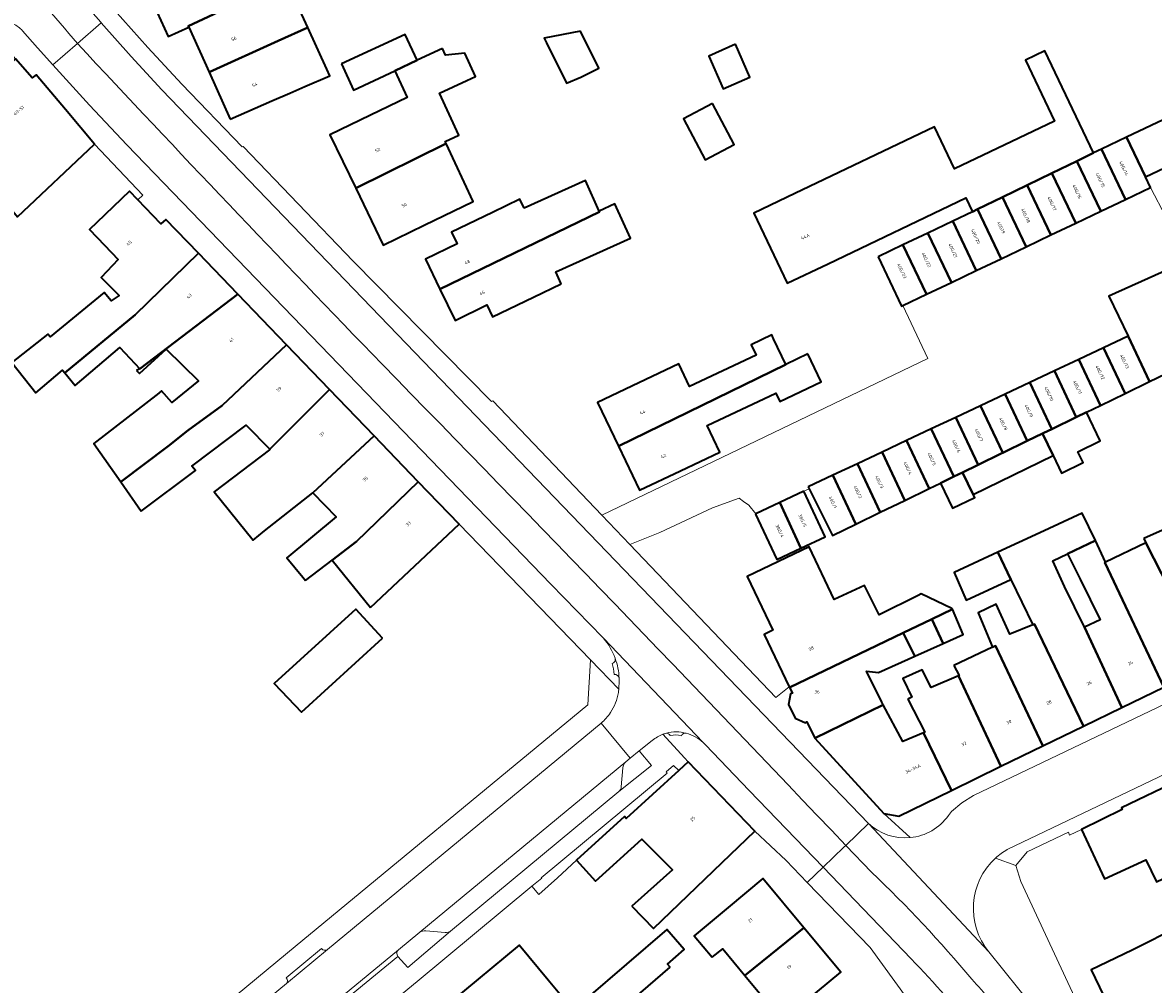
# Model space of a CAD drawing. Header units: metres. Extents: x 197700 to 204338, y 317132 to 325229.
# Tile 183 of 256: x 199749 to 199874, y 318802 to 318908. Entities that reach past the tile are written whole.
import ezdxf
from ezdxf.enums import TextEntityAlignment as Align

# ---------------------------------------------------------------- set-up
doc = ezdxf.new("R2010")
doc.units = ezdxf.units.M
for name, color, linetype, lineweight in [('B-WE-GR-BEPLANTING_CULTUUR_HEESTERS-GV', 90, 'Continuous', 18), ('B-WE-IE-TERREINAFSCHEIDING_KUNSTMATIG_HEKWERK-G', 20, 'IE-TERREINAFSCHEIDING-KUNSTMATIG', 18), ('B-WE-OG-BEBOUWING-GV', 7, 'Continuous', 35), ('B-WE-OG-BEBOUWING-T18', 10, 'Continuous', 18), ('B-WE-OG-TERREIN_ERF-GV', 7, 'Continuous', 18), ('B-WE-VH-VERHARDING_ASFALT-GV', 252, 'Continuous', 18), ('B-WE-VH-VERHARDING_BETONSTRAATSTEEN-GV', 252, 'Continuous', 18), ('B-WE-VH-VERHARDING_GESLOTEN-GV', 252, 'Continuous', 18), ('B-WE-VH-VERHARDING_OPEN-GV', 252, 'Continuous', 18), ('B-WE-VH-VERHARDING_TEGEL-GV', 252, 'Continuous', 18)]:
    doc.layers.add(name, color=color, linetype=linetype, lineweight=lineweight)
doc.styles.add('NLCS-ISO-M200-T18', font='NLCS-ISO.ttf', dxfattribs={"height": 0.36})
doc.linetypes.add('IE-TERREINAFSCHEIDING-KUNSTMATIG', pattern='A,4,[82,NLCS.SHX,S=0.75,R=90,X=0,Y=0],4,-2', length=10)

msp = doc.modelspace()

# ---------------------------------------------------------------- linework, layer by layer
at = {"layer": 'B-WE-GR-BEPLANTING_CULTUUR_HEESTERS-GV'}
for points in [[(199814.767, 318822.871), (199818.344, 318825.751), (199817.004, 318827.362)], [(199817.004, 318827.362), (199815.985, 318826.544), (199815.51, 318826.149)], [(199815.206, 318825.504), (199815.023, 318823.392)], [(199790.43, 318804.722), (199791.539, 318803.509), (199796.233, 318807.521)], [(199792.836, 318807.385), (199790.491, 318805.445)], [(199795.637, 318807.35), (199793.513, 318807.55)]]:
    msp.add_lwpolyline(points, dxfattribs=at)
msp.add_lwpolyline([(199805.191, 318812.448), (199805.949, 318811.536), (199807.988, 318813.388), (199810.107, 318815.314), (199815.389, 318820.114), (199815.579, 318819.896), (199821.345, 318825.204), (199820.76, 318825.732), (199819.977, 318825.034), (199820.082, 318824.908), (199806.211, 318813.372), (199806.271, 318813.346)], close=True, dxfattribs=at)
for points in [[(199815.51, 318826.149, 0.2115422), (199815.206, 318825.504)], [(199815.023, 318823.392, -0.2118547), (199814.767, 318822.871)], [(199793.513, 318807.55, 0.1583637), (199792.836, 318807.385)], [(199796.233, 318807.521, -0.1903007), (199795.637, 318807.35)], [(199790.491, 318805.445, 0.3853792), (199790.43, 318804.722)]]:
    msp.add_lwpolyline(points, format="xyb", dxfattribs=at)
at = {"layer": 'B-WE-IE-TERREINAFSCHEIDING_KUNSTMATIG_HEKWERK-G'}
for points in [[(199757.041, 318894.179), (199762.374, 318888.573)], [(199762.374, 318888.573), (199761.813, 318888.039)]]:
    msp.add_lwpolyline(points, dxfattribs=at)
at = {"layer": 'B-WE-OG-BEBOUWING-GV'}
for points in [[(199772.387, 318909.503), (199772.341, 318909.614), (199772.328, 318909.644), (199772.36, 318909.659), (199772.117, 318910.189), (199770.043, 318914.718), (199762.714, 318911.36), (199765.145, 318906.018), (199767.42, 318907.053), (199767.361, 318907.179)], [(199772.341, 318909.614), (199772.387, 318909.503), (199767.361, 318907.179), (199767.42, 318907.053), (199769.661, 318902.093), (199777.273, 318905.539), (199780.524, 318907.007), (199778.142, 318912.25), (199775.384, 318910.997), (199774.894, 318910.774)], [(199771.991, 318896.935), (199776.572, 318898.939), (199778.534, 318899.797), (199780.182, 318900.518), (199782.927, 318901.719), (199782.604, 318902.429), (199780.524, 318907.007), (199777.273, 318905.539), (199769.661, 318902.093)], [(199784.212, 318903.007), (199785.539, 318900.141), (199790.116, 318902.26), (199792.555, 318903.432), (199791.245, 318906.263)], [(199810.544, 318906.61), (199806.535, 318905.839), (199806.78, 318905.347), (199809.003, 318900.882), (199810.572, 318901.566), (199812.562, 318902.556)], [(199827.593, 318905.171), (199824.648, 318903.881), (199826.236, 318900.255), (199829.181, 318901.545)], [(199795.341, 318904.722), (199792.555, 318903.432), (199790.116, 318902.26), (199791.473, 318899.328), (199787.41, 318897.367), (199782.944, 318895.212), (199785.791, 318889.313), (199795.762, 318894.233), (199795.655, 318894.463), (199797.146, 318895.153), (199795.003, 318899.782), (199798.029, 318901.183), (199798.988, 318901.627), (199797.794, 318904.205), (199795.692, 318903.963)], [(199866.986, 318893.206), (199861.626, 318904.443), (199859.509, 318903.435), (199862.717, 318896.71), (199851.698, 318891.453), (199849.487, 318896.088), (199834.111, 318888.728), (199829.601, 318886.569), (199833.298, 318878.85), (199837.807, 318881.01), (199852.953, 318888.265), (199853.684, 318886.734), (199854.242, 318887.005), (199856.972, 318888.334), (199859.702, 318889.662), (199862.431, 318890.99), (199865.161, 318892.318)], [(199745.024, 318899.047), (199743.842, 318898.06), (199744.816, 318896.894), (199741.745, 318894.33), (199744.059, 318891.559), (199744.926, 318890.521), (199748.562, 318886.166), (199757.041, 318894.179), (199753.831, 318898), (199750.62, 318901.822), (199750.197, 318901.477), (199748.348, 318903.556), (199744.171, 318900.068)], [(199825.05, 318898.654), (199821.86, 318896.97), (199824.249, 318892.443), (199827.439, 318894.127)], [(199875.361, 318897.201), (199870.635, 318894.947), (199872.723, 318890.568), (199880.314, 318894.188), (199878.372, 318898.567)], [(199870.635, 318894.947), (199867.894, 318893.639), (199870.538, 318888.097), (199873.278, 318889.404), (199872.723, 318890.568)], [(199793.31, 318885.237), (199798.718, 318887.847), (199795.762, 318894.233), (199785.791, 318889.313), (199788.807, 318883.064)], [(199865.161, 318892.318), (199867.798, 318886.79), (199870.538, 318888.097), (199867.894, 318893.639), (199866.986, 318893.206)], [(199867.798, 318886.79), (199865.161, 318892.318), (199862.431, 318890.99), (199865.058, 318885.483)], [(199885.797, 318891.356), (199875.005, 318886.107), (199877.342, 318881.322), (199868.681, 318877.423), (199870.82, 318873.022), (199873.175, 318868.021), (199882.251, 318872.423), (199879.167, 318878.271), (199889.843, 318883.102)], [(199804.32, 318887.118), (199803.871, 318888.114), (199800.862, 318886.662), (199796.349, 318884.484), (199796.966, 318883.206), (199793.472, 318881.52), (199795.063, 318878.223), (199812.622, 318886.719), (199812.583, 318886.806), (199811.071, 318890.16)], [(199862.431, 318890.99), (199859.702, 318889.662), (199862.318, 318884.176), (199865.058, 318885.483)], [(199758.133, 318883.071), (199759.632, 318881.48), (199757.778, 318879.49), (199759.769, 318877.501), (199758.871, 318876.91), (199758.108, 318877.848), (199752.178, 318872.963), (199751.905, 318873.263), (199747.93, 318870.123), (199750.566, 318866.799), (199753.528, 318869.287), (199753.758, 318869.008), (199761.522, 318875.379), (199768.474, 318882.162), (199764.892, 318885.886), (199764.352, 318885.394), (199761.813, 318888.039), (199760.896, 318888.994), (199757.289, 318885.531), (199756.503, 318884.776)], [(199859.578, 318882.869), (199862.318, 318884.176), (199859.702, 318889.662), (199856.972, 318888.334)], [(199808.406, 318878.792), (199807.813, 318880.108), (199816.031, 318883.812), (199814.327, 318887.593), (199812.583, 318886.806), (199812.622, 318886.719), (199795.063, 318878.223), (199796.741, 318874.746), (199800.239, 318876.471), (199800.857, 318875.169), (199805.355, 318877.328)], [(199859.578, 318882.869), (199856.972, 318888.334), (199854.242, 318887.005), (199856.838, 318881.563)], [(199854.242, 318887.005), (199853.684, 318886.734), (199851.504, 318885.694), (199854.098, 318880.256), (199856.838, 318881.563)], [(199848.764, 318884.387), (199851.358, 318878.949), (199854.098, 318880.256), (199851.504, 318885.694)], [(199851.358, 318878.949), (199848.764, 318884.387), (199846.024, 318883.08), (199848.618, 318877.642)], [(199843.284, 318881.773), (199845.878, 318876.335), (199846.004, 318876.395), (199848.618, 318877.642), (199846.024, 318883.08)], [(199768.474, 318882.162), (199761.522, 318875.379), (199753.758, 318869.008), (199754.911, 318867.61), (199759.844, 318871.776), (199762.021, 318869.45), (199772.807, 318877.658)], [(199761.656, 318869.249), (199762.001, 318868.902), (199764.929, 318871.588), (199768.505, 318868.115), (199765.541, 318865.724), (199764.398, 318866.994), (199764.123, 318866.764), (199756.964, 318861.206), (199759.929, 318856.984), (199765.152, 318860.902), (199767.331, 318862.627), (199771.102, 318865.388), (199778.161, 318872.092), (199772.807, 318877.658), (199762.021, 318869.45)], [(199814.71, 318860.934), (199833.123, 318869.893), (199831.782, 318872.737), (199831.582, 318873.164), (199829.315, 318872.08), (199829.864, 318870.934), (199822.529, 318867.479), (199821.346, 318869.992), (199816.958, 318867.902), (199812.42, 318865.74)], [(199873.175, 318868.021), (199870.82, 318873.022), (199868.111, 318871.746), (199870.48, 318866.714)], [(199762.187, 318853.769), (199768.16, 318858.233), (199767.76, 318858.719), (199773.743, 318863.231), (199776.347, 318860.58), (199782.901, 318867.165), (199778.161, 318872.092), (199771.102, 318865.388), (199767.331, 318862.627), (199765.152, 318860.902), (199759.929, 318856.984)], [(199868.111, 318871.746), (199865.401, 318870.47), (199867.785, 318865.407), (199870.48, 318866.714)], [(199835.573, 318871.085), (199833.123, 318869.893), (199814.71, 318860.934), (199817.032, 318856.059), (199821.545, 318858.209), (199825.874, 318860.271), (199824.491, 318863.206), (199832.029, 318866.757), (199832.457, 318865.847), (199837.026, 318868)], [(199865.09, 318864.1), (199866.221, 318864.649), (199867.785, 318865.407), (199865.401, 318870.47), (199862.692, 318869.195)], [(199859.982, 318867.919), (199862.396, 318862.793), (199865.09, 318864.1), (199862.692, 318869.195)], [(199862.396, 318862.793), (199859.982, 318867.919), (199857.273, 318866.643), (199859.701, 318861.486), (199861.377, 318862.299), (199861.551, 318862.384)], [(199787.833, 318862.038), (199782.901, 318867.165), (199776.347, 318860.58), (199776.285, 318860.517), (199770.211, 318855.883), (199774.498, 318850.58), (199775.765, 318851.576), (199781.075, 318855.767)], [(199857.006, 318860.179), (199859.701, 318861.486), (199857.273, 318866.643), (199854.563, 318865.367)], [(199857.006, 318860.179), (199854.563, 318865.367), (199851.854, 318864.092), (199854.311, 318858.872), (199856.854, 318860.106)], [(199849.144, 318862.816), (199851.617, 318857.565), (199852.583, 318858.034), (199854.311, 318858.872), (199851.854, 318864.092)], [(199865.09, 318864.1), (199862.396, 318862.793), (199861.551, 318862.384), (199861.377, 318862.299), (199862.552, 318859.872), (199863.482, 318857.955), (199865.846, 318859.101), (199865.261, 318860.306), (199867.743, 318861.508), (199866.221, 318864.649)], [(199851.617, 318857.565), (199849.144, 318862.816), (199846.435, 318861.54), (199848.922, 318856.258), (199850.151, 318856.854), (199850.456, 318857.002)], [(199780.277, 318846.108), (199783.198, 318848.351), (199785.882, 318850.411), (199792.683, 318856.996), (199787.833, 318862.038), (199781.075, 318855.767), (199783.65, 318853.146), (199778.213, 318848.625), (199779.987, 318846.491)], [(199843.725, 318860.264), (199846.227, 318854.951), (199848.922, 318856.258), (199846.435, 318861.54)], [(199857.006, 318860.179), (199856.854, 318860.106), (199854.311, 318858.872), (199852.583, 318858.034), (199853.76, 318855.607), (199862.552, 318859.872), (199861.377, 318862.299), (199859.701, 318861.486)], [(199846.227, 318854.951), (199843.725, 318860.264), (199841.016, 318858.989), (199843.532, 318853.644)], [(199843.532, 318853.644), (199841.016, 318858.989), (199838.306, 318857.713), (199840.837, 318852.337)], [(199835.597, 318856.437), (199835.698, 318856.233), (199838.255, 318851.085), (199840.837, 318852.337), (199838.306, 318857.713)], [(199850.456, 318857.002), (199850.151, 318856.854), (199851.498, 318854.076), (199853.931, 318855.256), (199853.76, 318855.607), (199852.583, 318858.034), (199851.617, 318857.565)], [(199787.415, 318843.153), (199797.165, 318852.337), (199792.683, 318856.996), (199785.882, 318850.411), (199783.198, 318848.351)], [(199835.116, 318855.944), (199832.484, 318854.707), (199834.799, 318849.69), (199837.467, 318850.944)], [(199829.78, 318853.435), (199832.131, 318848.436), (199834.799, 318849.69), (199832.484, 318854.707), (199829.851, 318853.469)], [(199860.513, 318841.308), (199865.881, 318830.074), (199870.124, 318832.137), (199866.021, 318840.981), (199863.826, 318845.448), (199862.512, 318848.293), (199864.151, 318849.068), (199867.204, 318850.513), (199865.765, 318853.553), (199861.085, 318851.384), (199856.461, 318849.241), (199857.901, 318846.228), (199860.324, 318841.232)], [(199872.549, 318850.749), (199872.751, 318850.272), (199875.368, 318845.177), (199875.303, 318845.148), (199879.472, 318836.681), (199883.948, 318838.857), (199878.947, 318849.482), (199878.538, 318849.291), (199876.897, 318852.808), (199875.05, 318851.906), (199874.585, 318851.679)], [(199870.124, 318832.137), (199874.747, 318834.384), (199868.253, 318848.103), (199868.328, 318848.139), (199867.204, 318850.513), (199864.151, 318849.068), (199865.526, 318846.269), (199867.721, 318841.802), (199866.021, 318840.981)], [(199879.472, 318836.681), (199875.303, 318845.148), (199875.368, 318845.177), (199872.751, 318850.272), (199868.328, 318848.139), (199868.253, 318848.103), (199874.747, 318834.384)], [(199849.202, 318841.877), (199851.464, 318842.965), (199851.425, 318843.056), (199848.038, 318844.641), (199847.719, 318844.483), (199843.416, 318842.343), (199841.789, 318845.587), (199838.465, 318844.039), (199835.711, 318849.847), (199828.88, 318846.547), (199831.704, 318840.645), (199830.736, 318840.178), (199833.52, 318834.409), (199833.549, 318834.348), (199846.047, 318840.36)], [(199856.461, 318849.241), (199851.648, 318847.01), (199852.984, 318843.964), (199857.901, 318846.228)], [(199788.736, 318839.771), (199785.821, 318842.966), (199776.8, 318834.783), (199779.817, 318831.631)], [(199851.464, 318842.965), (199849.202, 318841.877), (199850.47, 318839.199), (199852.669, 318840.187)], [(199865.881, 318830.074), (199860.513, 318841.308), (199860.324, 318841.232), (199857.807, 318840.22), (199856.278, 318843.525), (199854.304, 318842.564), (199855.876, 318838.767), (199856.197, 318838.919), (199861.409, 318827.9)], [(199850.47, 318839.199), (199849.202, 318841.877), (199846.047, 318840.36), (199847.336, 318837.791)], [(199833.549, 318834.348), (199833.855, 318833.716), (199833.667, 318833.64), (199833.445, 318832.468), (199834.181, 318830.976), (199835.287, 318830.454), (199835.455, 318830.566), (199836.312, 318828.741), (199843.851, 318832.436), (199843.704, 318832.711), (199842.016, 318836.146), (199843.328, 318835.99), (199847.336, 318837.791), (199846.047, 318840.36)], [(199851.617, 318836.776), (199852.212, 318835.648), (199852.142, 318835.618), (199856.817, 318825.668), (199861.409, 318827.9), (199856.197, 318838.919), (199855.876, 318838.767)], [(199846.578, 318833.037), (199848.427, 318829.409), (199848.292, 318829.352), (199851.376, 318823.013), (199856.817, 318825.668), (199852.142, 318835.618), (199849.147, 318834.325), (199848.146, 318836.296), (199846.006, 318835.34), (199847.022, 318833.271)], [(199843.851, 318832.436), (199836.312, 318828.741), (199843.913, 318820.45), (199845.557, 318820.173), (199851.376, 318823.013), (199848.292, 318829.352), (199846.01, 318828.393)], [(199816.183, 318810.265), (199818.559, 318807.79), (199826.117, 318815.064), (199829.719, 318818.531), (199822.379, 318826.156), (199821.345, 318825.204), (199815.579, 318819.896), (199815.389, 318820.114), (199810.107, 318815.314), (199812.196, 318813.015), (199817.28, 318817.644), (199820.657, 318814.248)], [(199877.074, 318814.451), (199878.327, 318811.9), (199875.329, 318810.422), (199875.395, 318810.288), (199876.492, 318808.05), (199882.878, 318810.818), (199876.359, 318824.096), (199870.075, 318821.076), (199870.158, 318820.886), (199865.674, 318818.699), (199868.226, 318813.252), (199872.754, 318815.374), (199873.942, 318812.929), (199875.385, 318813.63)], [(199825.027, 318804.632), (199826.185, 318805.541), (199828.625, 318802.609), (199835.114, 318807.884), (199830.619, 318813.296), (199826.773, 318810.102), (199823.042, 318807.003)], [(199883.773, 318806.918), (199884.311, 318805.741), (199887.439, 318807.172), (199885.27, 318811.92), (199882.878, 318810.818), (199876.492, 318808.05), (199871.254, 318805.416), (199866.745, 318803.256), (199869.929, 318796.611), (199874.438, 318798.771), (199876.597, 318799.773), (199877.516, 318798.163), (199882.112, 318800.173), (199882.846, 318800.494), (199881.703, 318803.107), (199878.438, 318801.615), (199877.355, 318803.986)], [(199828.625, 318802.609), (199830.602, 318800.235), (199829.475, 318799.274), (199831.644, 318796.73), (199835.333, 318799.795), (199839.179, 318802.99), (199835.114, 318807.884)], [(199820.409, 318803.537), (199820.108, 318803.886), (199821.956, 318805.477), (199820.042, 318807.701), (199811.172, 318800.068), (199812.422, 318798.616), (199813.387, 318797.494)], [(199792.399, 318789.885), (199793.331, 318788.756), (199795.503, 318786.125), (199804.585, 318793.628), (199803.04, 318795.491), (199808.615, 318800.112), (199806.967, 318802.101), (199803.776, 318805.951), (199797.761, 318800.964), (199795.301, 318798.925), (199794.549, 318799.832), (199788.422, 318794.703)]]:
    msp.add_lwpolyline(points, close=True, dxfattribs=at)
at = {"layer": 'B-WE-OG-TERREIN_ERF-GV'}
for points in [[(199765.145, 318906.018), (199762.714, 318911.36), (199770.043, 318914.718), (199772.117, 318910.189), (199772.36, 318909.659), (199772.328, 318909.644), (199772.341, 318909.614), (199774.894, 318910.774), (199775.384, 318910.997), (199778.142, 318912.25), (199780.524, 318907.007), (199782.604, 318902.429), (199782.927, 318901.719), (199780.182, 318900.518), (199778.534, 318899.797), (199776.572, 318898.939), (199771.991, 318896.935), (199769.661, 318902.093), (199767.42, 318907.053)], [(199785.539, 318900.141), (199784.212, 318903.007), (199791.245, 318906.263), (199792.555, 318903.432), (199795.341, 318904.722), (199795.692, 318903.963), (199797.794, 318904.205), (199798.988, 318901.627), (199798.029, 318901.183), (199795.003, 318899.782), (199797.146, 318895.153), (199795.655, 318894.463), (199795.762, 318894.233), (199798.718, 318887.847), (199793.31, 318885.237), (199788.807, 318883.064), (199785.791, 318889.313), (199782.944, 318895.212), (199787.41, 318897.367), (199791.473, 318899.328), (199790.116, 318902.26)], [(199806.535, 318905.839), (199810.544, 318906.61), (199812.562, 318902.556), (199810.572, 318901.566), (199809.003, 318900.882), (199806.78, 318905.347)], [(199827.593, 318905.171), (199829.181, 318901.545), (199826.236, 318900.255), (199824.648, 318903.881)], [(199825.05, 318898.654), (199827.439, 318894.127), (199824.249, 318892.443), (199821.86, 318896.97)], [(199803.871, 318888.114), (199804.32, 318887.118), (199811.071, 318890.16), (199812.583, 318886.806), (199814.327, 318887.593), (199816.031, 318883.812), (199807.813, 318880.108), (199808.406, 318878.792), (199805.355, 318877.328), (199800.857, 318875.169), (199800.239, 318876.471), (199796.741, 318874.746), (199795.063, 318878.223), (199793.472, 318881.52), (199796.966, 318883.206), (199796.349, 318884.484), (199800.862, 318886.662)], [(199825.874, 318860.271), (199821.545, 318858.209), (199817.032, 318856.059), (199814.71, 318860.934), (199812.42, 318865.74), (199816.958, 318867.902), (199821.346, 318869.992), (199822.529, 318867.479), (199829.864, 318870.934), (199829.315, 318872.08), (199831.582, 318873.164), (199831.782, 318872.737), (199833.123, 318869.893), (199835.573, 318871.085), (199837.026, 318868), (199832.457, 318865.847), (199832.029, 318866.757), (199824.491, 318863.206)], [(199866.021, 318840.981), (199867.721, 318841.802), (199865.526, 318846.269), (199864.151, 318849.068), (199862.512, 318848.293), (199863.826, 318845.448)], [(199788.736, 318839.771), (199779.817, 318831.631), (199776.8, 318834.783), (199785.821, 318842.966)], [(199826.185, 318805.541), (199825.027, 318804.632), (199823.042, 318807.003), (199826.773, 318810.102), (199830.619, 318813.296), (199835.114, 318807.884), (199839.179, 318802.99), (199835.333, 318799.795), (199831.644, 318796.73), (199829.475, 318799.274), (199830.602, 318800.235), (199828.625, 318802.609)]]:
    msp.add_lwpolyline(points, close=True, dxfattribs=at)
for points in [[(199759.239, 318908.924), (199762.9, 318904.811), (199766.646, 318900.776), (199773.295, 318893.865), (199773.409, 318893.919), (199785.53, 318881.308), (199800.745, 318865.831), (199800.871, 318865.903), (199812.866, 318853.325), (199848.759, 318870.556), (199846.004, 318876.395), (199845.878, 318876.335), (199843.284, 318881.773), (199846.024, 318883.08), (199848.764, 318884.387), (199851.504, 318885.694), (199853.684, 318886.734), (199852.953, 318888.265), (199837.807, 318881.01), (199833.298, 318878.85), (199829.601, 318886.569), (199834.111, 318888.728), (199849.487, 318896.088), (199851.698, 318891.453), (199862.717, 318896.71), (199859.509, 318903.435), (199861.626, 318904.443), (199866.986, 318893.206), (199867.894, 318893.639), (199870.635, 318894.947), (199875.361, 318897.201)], [(199748.845, 318780.725), (199778.27, 318805.123), (199811.344, 318832.438), (199811.636, 318837.401), (199797.165, 318852.337), (199787.415, 318843.153), (199783.198, 318848.351), (199780.277, 318846.108), (199779.987, 318846.491), (199778.213, 318848.625), (199783.65, 318853.146), (199781.075, 318855.767), (199775.765, 318851.576), (199774.498, 318850.58), (199770.211, 318855.883), (199776.285, 318860.517), (199776.347, 318860.58), (199773.743, 318863.231), (199767.76, 318858.719), (199768.16, 318858.233), (199762.187, 318853.769), (199759.929, 318856.984), (199756.964, 318861.206), (199764.123, 318866.764), (199764.398, 318866.994), (199765.541, 318865.724), (199768.505, 318868.115), (199764.929, 318871.588), (199762.001, 318868.902), (199761.656, 318869.249), (199762.021, 318869.45), (199759.844, 318871.776), (199754.911, 318867.61), (199753.758, 318869.008), (199753.528, 318869.287), (199750.566, 318866.799), (199747.93, 318870.123), (199751.905, 318873.263), (199752.178, 318872.963), (199758.108, 318877.848), (199758.871, 318876.91), (199759.769, 318877.501), (199757.778, 318879.49), (199759.632, 318881.48), (199758.133, 318883.071), (199756.503, 318884.776), (199757.289, 318885.531), (199760.896, 318888.994), (199761.813, 318888.039), (199762.374, 318888.573), (199757.041, 318894.179), (199748.562, 318886.166)], [(199880.314, 318894.188), (199872.723, 318890.568), (199873.278, 318889.404), (199875.005, 318886.107)], [(199882.251, 318872.423), (199873.175, 318868.021), (199870.48, 318866.714), (199867.785, 318865.407), (199866.221, 318864.649), (199867.743, 318861.508), (199865.261, 318860.306), (199865.846, 318859.101), (199863.482, 318857.955), (199862.552, 318859.872), (199853.76, 318855.607), (199853.931, 318855.256), (199851.498, 318854.076), (199850.151, 318856.854), (199848.922, 318856.258), (199846.227, 318854.951), (199843.532, 318853.644), (199840.837, 318852.337), (199838.255, 318851.085), (199835.698, 318856.233), (199835.116, 318855.944), (199837.467, 318850.944), (199834.799, 318849.69), (199832.131, 318848.436), (199829.78, 318853.435), (199829.851, 318853.469), (199829.055, 318854.404), (199828.467, 318854.836), (199828, 318855.197), (199825.059, 318854.113), (199819.284, 318851.399), (199815.96, 318850.081), (199832.038, 318833.221), (199833.52, 318834.409), (199830.736, 318840.178), (199831.704, 318840.645), (199828.88, 318846.547), (199835.711, 318849.847), (199838.465, 318844.039), (199841.789, 318845.587), (199843.416, 318842.343), (199847.719, 318844.483), (199848.038, 318844.641), (199851.425, 318843.056), (199851.464, 318842.965), (199852.669, 318840.187), (199850.47, 318839.199), (199847.336, 318837.791), (199843.328, 318835.99), (199842.016, 318836.146), (199843.704, 318832.711), (199843.851, 318832.436), (199846.01, 318828.393), (199848.292, 318829.352), (199848.427, 318829.409), (199846.578, 318833.037), (199847.022, 318833.271), (199846.006, 318835.34), (199848.146, 318836.296), (199849.147, 318834.325), (199852.142, 318835.618), (199852.212, 318835.648), (199851.617, 318836.776), (199855.876, 318838.767), (199854.304, 318842.564), (199856.278, 318843.525), (199857.807, 318840.22), (199860.324, 318841.232), (199857.901, 318846.228), (199852.984, 318843.964), (199851.648, 318847.01), (199856.461, 318849.241), (199861.085, 318851.384), (199865.765, 318853.553), (199867.204, 318850.513), (199868.328, 318848.139), (199872.751, 318850.272), (199872.549, 318850.749), (199874.585, 318851.679)], [(199856.779, 318785.934), (199842.419, 318805.689), (199835.495, 318812.859), (199833.159, 318815.279), (199829.719, 318818.531), (199826.117, 318815.064), (199818.559, 318807.79), (199816.183, 318810.265), (199820.657, 318814.248), (199817.28, 318817.644), (199812.196, 318813.015), (199810.107, 318815.314), (199807.988, 318813.388), (199805.949, 318811.536), (199805.191, 318812.448), (199792.565, 318801.944), (199786.765, 318797.187)], [(199869.929, 318796.611), (199866.745, 318803.256), (199871.254, 318805.416), (199876.492, 318808.05), (199875.395, 318810.288), (199875.329, 318810.422), (199878.327, 318811.9), (199877.074, 318814.451), (199875.385, 318813.63), (199873.942, 318812.929), (199872.754, 318815.374), (199868.226, 318813.252), (199865.674, 318818.699), (199864.367, 318818.069), (199864.236, 318818.423), (199859.713, 318816.24), (199858.458, 318814.749), (199859.013, 318812.991), (199870.595, 318788.036)], [(199811.172, 318800.068), (199820.042, 318807.701), (199821.956, 318805.477), (199820.108, 318803.886), (199820.409, 318803.537), (199813.387, 318797.494)], [(199797.761, 318800.964), (199803.776, 318805.951), (199806.967, 318802.101), (199808.615, 318800.112)]]:
    msp.add_lwpolyline(points, dxfattribs=at)
at = {"layer": 'B-WE-VH-VERHARDING_ASFALT-GV'}
for points in [[(199755.158, 318905.26), (199757.786, 318907.532), (199757.758, 318907.563), (199757.731, 318907.595), (199745.112, 318921.898), (199742.439, 318925.204), (199739.593, 318922.909)], [(199764.464, 318900.149), (199761.094, 318903.813), (199757.786, 318907.532), (199755.158, 318905.26)], [(199749.129, 318906.671), (199750.785, 318904.791)], [(199750.785, 318904.791), (199752.454, 318902.922), (199755.158, 318905.26)], [(199755.158, 318905.26), (199752.454, 318902.922), (199756.502, 318898.476), (199760.615, 318894.089), (199807.279, 318845.729), (199812.978, 318839.845), (199813.057, 318839.761), (199824.037, 318828.277)], [(199839.727, 318816.946), (199842.238, 318819.37), (199764.464, 318900.149)], [(199857.514, 318816.509), (199958.211, 318864.678), (199955.205, 318870.962), (199853.778, 318822.441), (199852.519, 318821.652), (199851.386, 318820.694)], [(199824.291, 318828.012), (199829.115, 318822.999), (199837.239, 318814.543)], [(199851.386, 318820.694), (199851.029, 318820.243)], [(199842.238, 318819.37), (199839.727, 318816.946), (199842.56, 318814.012)], [(199860.426, 318799.078), (199855.472, 318805.232), (199842.238, 318819.37)], [(199842.238, 318819.37), (199855.472, 318805.232)], [(199837.239, 318814.543), (199839.529, 318816.754), (199839.727, 318816.946)], [(199842.56, 318814.012), (199839.727, 318816.946), (199839.529, 318816.754), (199837.239, 318814.543), (199846.939, 318804.447)]]:
    msp.add_lwpolyline(points, dxfattribs=at)
for points in [[(199755.158, 318905.26, 0.0098856), (199739.593, 318922.909)], [(199739.593, 318922.909, -0.0098856), (199755.158, 318905.26)], [(199748.103, 318907.418, -0.099584), (199749.129, 318906.671)], [(199788.695, 318869.943, -0.0043296), (199755.158, 318905.26)], [(199755.158, 318905.26, 0.0043296), (199788.695, 318869.943)], [(199839.727, 318816.946, 0.0037407), (199788.695, 318869.943)], [(199788.695, 318869.943, -0.0037407), (199839.727, 318816.946)], [(199824.037, 318828.277, -0.0210634), (199824.291, 318828.012)], [(199851.029, 318820.243, -0.2170754), (199846.832, 318817.804)], [(199846.832, 318817.804, -0.2170938), (199842.238, 318819.37)], [(199856.208, 318815.544, -0.053937), (199857.514, 318816.509)], [(199855.472, 318805.232, -0.3966397), (199856.208, 318815.544)], [(199842.56, 318814.012, -0.0288716), (199853.59, 318802.209)], [(199853.59, 318802.209, 0.0288716), (199842.56, 318814.012)], [(199846.939, 318804.447, -0.0772963), (199859.822, 318786.64)], [(199853.59, 318802.209, -0.0285077), (199855.596, 318799.88)], [(199855.596, 318799.88, 0.0285077), (199853.59, 318802.209)]]:
    msp.add_lwpolyline(points, format="xyb", dxfattribs=at)
at = {"layer": 'B-WE-VH-VERHARDING_BETONSTRAATSTEEN-GV'}
for points in [[(199814.348, 318837.551, -0.4060803), (199814.014, 318836.972)], [(199814.014, 318836.972, -0.0477305), (199814.244, 318835.781)], [(199814.774, 318835.359, 0.0851834), (199814.348, 318837.551)], [(199814.244, 318835.781, -0.3974292), (199814.774, 318835.359)], [(199822.166, 318829.3, 0.1331549), (199819.988, 318829.308)], [(199819.988, 318829.308, -0.2612212), (199820.417, 318829.041)], [(199820.417, 318829.041, -0.1488231), (199821.64, 318829.027)], [(199821.64, 318829.027, -0.3516018), (199822.166, 318829.3)], [(199856.208, 318815.544, 0.3966397), (199855.472, 318805.232)], [(199782.693, 318805.478, -0.3883048), (199782.015, 318805.587)], [(199790.43, 318804.722, -0.3853792), (199790.491, 318805.445)], [(199778.151, 318802.366, -0.3980347), (199778.161, 318801.728)]]:
    msp.add_lwpolyline(points, format="xyb", dxfattribs=at)
msp.add_lwpolyline([(199740.271, 318763.865), (199772.16, 318790.279), (199774.914, 318792.558), (199780.52, 318797.196), (199783.831, 318799.935), (199790.491, 318805.445), (199792.836, 318807.385), (199815.51, 318826.149), (199815.985, 318826.544), (199812.811, 318830.411), (199782.693, 318805.478), (199778.161, 318801.728), (199763.475, 318789.581), (199750.827, 318779.105), (199740.981, 318770.958), (199736.731, 318767.437), (199739.922, 318763.576)], close=True, dxfattribs=at)
for points in [[(199872.995, 318777.43), (199870.595, 318788.036), (199859.013, 318812.991), (199858.458, 318814.749), (199856.208, 318815.544)], [(199782.015, 318805.587), (199778.151, 318802.366)], [(199778.161, 318801.728), (199782.693, 318805.478)], [(199790.491, 318805.445), (199783.831, 318799.935)], [(199784.469, 318799.826), (199790.43, 318804.722)], [(199855.472, 318805.232), (199860.426, 318799.078)]]:
    msp.add_lwpolyline(points, dxfattribs=at)
at = {"layer": 'B-WE-VH-VERHARDING_GESLOTEN-GV'}
for points in [[(199824.037, 318828.277), (199813.057, 318839.761)], [(199812.811, 318830.411), (199815.985, 318826.544), (199817.004, 318827.362), (199818.439, 318828.514)]]:
    msp.add_lwpolyline(points, dxfattribs=at)
for points in [[(199813.057, 318839.761, -0.0949466), (199814.348, 318837.551)], [(199814.348, 318837.551, -0.0851834), (199814.774, 318835.359)], [(199814.774, 318835.359, -0.0354418), (199814.75, 318834.171)], [(199814.75, 318834.171, -0.0121936), (199814.706, 318833.791)], [(199814.706, 318833.791, -0.1009246), (199813.828, 318831.57)], [(199813.828, 318831.57, -0.06705), (199812.811, 318830.411)], [(199818.439, 318828.514, -0.0814552), (199819.604, 318829.185)], [(199819.604, 318829.185, -0.0227697), (199819.988, 318829.308)], [(199819.988, 318829.308, -0.1331549), (199822.166, 318829.3)], [(199822.166, 318829.3, -0.1244431), (199824.037, 318828.277)]]:
    msp.add_lwpolyline(points, format="xyb", dxfattribs=at)
at = {"layer": 'B-WE-VH-VERHARDING_OPEN-GV'}
for points in [[(199846.832, 318817.804), (199843.913, 318820.45), (199836.312, 318828.741), (199835.455, 318830.566), (199835.287, 318830.454), (199834.181, 318830.976), (199833.445, 318832.468), (199833.667, 318833.64), (199833.855, 318833.716), (199833.549, 318834.348), (199833.52, 318834.409), (199832.038, 318833.221), (199815.96, 318850.081), (199812.866, 318853.325), (199800.871, 318865.903), (199800.745, 318865.831), (199785.53, 318881.308), (199773.409, 318893.919), (199773.295, 318893.865), (199766.646, 318900.776), (199762.9, 318904.811), (199759.239, 318908.924), (199756.98, 318912.962)], [(199757.731, 318907.595), (199757.758, 318907.563), (199757.786, 318907.532), (199761.094, 318903.813)], [(199761.094, 318903.813), (199764.464, 318900.149), (199842.238, 318819.37)], [(199875.005, 318886.107), (199873.278, 318889.404), (199870.538, 318888.097), (199867.798, 318886.79), (199865.058, 318885.483), (199862.318, 318884.176), (199859.578, 318882.869), (199856.838, 318881.563), (199854.098, 318880.256), (199851.358, 318878.949), (199848.618, 318877.642), (199846.004, 318876.395), (199848.759, 318870.556), (199812.866, 318853.325), (199815.96, 318850.081), (199819.284, 318851.399), (199825.059, 318854.113), (199828, 318855.197), (199828.467, 318854.836), (199829.055, 318854.404), (199829.851, 318853.469), (199832.484, 318854.707), (199835.116, 318855.944), (199835.698, 318856.233), (199835.597, 318856.437), (199838.306, 318857.713), (199841.016, 318858.989), (199843.725, 318860.264), (199846.435, 318861.54), (199849.144, 318862.816), (199851.854, 318864.092), (199854.563, 318865.367), (199857.273, 318866.643), (199859.982, 318867.919), (199862.692, 318869.195), (199865.401, 318870.47), (199868.111, 318871.746), (199870.82, 318873.022), (199868.681, 318877.423), (199877.342, 318881.322)], [(199815.51, 318826.149), (199792.836, 318807.385)], [(199815.023, 318823.392), (199815.206, 318825.504)], [(199796.233, 318807.521), (199814.767, 318822.871)], [(199793.513, 318807.55), (199795.637, 318807.35)]]:
    msp.add_lwpolyline(points, dxfattribs=at)
for points in [[(199815.206, 318825.504, -0.2115422), (199815.51, 318826.149)], [(199814.767, 318822.871, 0.2118547), (199815.023, 318823.392)], [(199842.238, 318819.37, 0.2170938), (199846.832, 318817.804)], [(199792.836, 318807.385, -0.1583637), (199793.513, 318807.55)], [(199795.637, 318807.35, 0.1903007), (199796.233, 318807.521)]]:
    msp.add_lwpolyline(points, format="xyb", dxfattribs=at)
at = {"layer": 'B-WE-VH-VERHARDING_TEGEL-GV'}
for points in [[(199749.129, 318906.671, 0.099584), (199748.103, 318907.418)], [(199814.348, 318837.551, 0.0949466), (199813.057, 318839.761)], [(199814.014, 318836.972, 0.4060803), (199814.348, 318837.551)], [(199814.244, 318835.781, 0.0477305), (199814.014, 318836.972)], [(199814.774, 318835.359, 0.3974292), (199814.244, 318835.781)], [(199814.75, 318834.171, 0.0354418), (199814.774, 318835.359)], [(199814.706, 318833.791, 0.0121936), (199814.75, 318834.171)], [(199813.828, 318831.57, 0.1009246), (199814.706, 318833.791)], [(199812.811, 318830.411, 0.06705), (199813.828, 318831.57)], [(199819.604, 318829.185, 0.0814552), (199818.439, 318828.514)], [(199819.988, 318829.308, 0.0227697), (199819.604, 318829.185)], [(199820.417, 318829.041, 0.2612212), (199819.988, 318829.308)], [(199821.64, 318829.027, 0.1488231), (199820.417, 318829.041)], [(199822.166, 318829.3, 0.3516018), (199821.64, 318829.027)], [(199824.037, 318828.277, 0.1244431), (199822.166, 318829.3)], [(199824.291, 318828.012, 0.0210634), (199824.037, 318828.277)], [(199846.832, 318817.804, 0.2170754), (199851.029, 318820.243)], [(199857.514, 318816.509, 0.053937), (199856.208, 318815.544)], [(199782.015, 318805.587, 0.3883048), (199782.693, 318805.478)], [(199859.822, 318786.64, 0.0772963), (199846.939, 318804.447)], [(199778.161, 318801.728, 0.3980347), (199778.151, 318802.366)]]:
    msp.add_lwpolyline(points, format="xyb", dxfattribs=at)
for points in [[(199745.042, 318907.209), (199747.352, 318904.74), (199748.348, 318903.556), (199750.197, 318901.477), (199750.62, 318901.822), (199753.831, 318898), (199757.041, 318894.179), (199762.374, 318888.573), (199761.813, 318888.039), (199764.352, 318885.394), (199764.892, 318885.886), (199768.474, 318882.162), (199772.807, 318877.658), (199778.161, 318872.092), (199782.901, 318867.165), (199787.833, 318862.038), (199792.683, 318856.996), (199797.165, 318852.337), (199811.636, 318837.401), (199814.75, 318834.171)], [(199752.454, 318902.922), (199750.785, 318904.791), (199749.129, 318906.671)], [(199813.057, 318839.761), (199812.978, 318839.845), (199807.279, 318845.729), (199760.615, 318894.089), (199756.502, 318898.476), (199752.454, 318902.922)], [(199959.004, 318872.864), (199954.382, 318883.285), (199957.038, 318873.613), (199929.76, 318860.747), (199917.89, 318855.15), (199909.652, 318851.213), (199899.121, 318846.181), (199898.278, 318845.824), (199892.091, 318842.816), (199883.948, 318838.857), (199879.472, 318836.681), (199874.747, 318834.384), (199870.124, 318832.137), (199865.881, 318830.074), (199861.409, 318827.9), (199856.817, 318825.668), (199851.376, 318823.013), (199845.557, 318820.173), (199843.913, 318820.45), (199846.832, 318817.804)], [(199851.029, 318820.243), (199851.386, 318820.694), (199852.519, 318821.652), (199853.778, 318822.441), (199955.205, 318870.962)], [(199856.208, 318815.544), (199858.458, 318814.749), (199859.713, 318816.24), (199864.236, 318818.423), (199864.367, 318818.069), (199865.674, 318818.699), (199870.158, 318820.886), (199870.075, 318821.076), (199876.359, 318824.096), (199882.842, 318827.212), (199889.074, 318830.207), (199895.401, 318833.248), (199909.025, 318839.769), (199914.788, 318842.545), (199915.248, 318841.59), (199917.365, 318842.612), (199916.915, 318843.572), (199922.044, 318845.976), (199928.781, 318849.207), (199935.121, 318852.233), (199938.349, 318853.72), (199942.431, 318855.365), (199963.16, 318864.99), (199962.428, 318866.567)], [(199961.861, 318866.424), (199958.211, 318864.678), (199857.514, 318816.509)], [(199811.636, 318837.401), (199811.344, 318832.438), (199778.27, 318805.123), (199748.845, 318780.725), (199748.727, 318780.742), (199735.12, 318769.385), (199736.731, 318767.437), (199740.981, 318770.958)], [(199814.75, 318834.171), (199811.636, 318837.401)], [(199782.693, 318805.478), (199812.811, 318830.411)], [(199792.565, 318801.944), (199805.191, 318812.448), (199806.271, 318813.346), (199806.211, 318813.372), (199820.082, 318824.908), (199819.977, 318825.034), (199820.76, 318825.732), (199821.345, 318825.204), (199822.379, 318826.156), (199821.975, 318826.591), (199819.604, 318829.185)], [(199819.604, 318829.185), (199821.975, 318826.591), (199822.379, 318826.156), (199829.719, 318818.531), (199833.159, 318815.279), (199835.495, 318812.859)], [(199818.439, 318828.514), (199817.004, 318827.362), (199818.344, 318825.751), (199814.767, 318822.871), (199796.233, 318807.521), (199791.539, 318803.509), (199790.43, 318804.722), (199784.469, 318799.826), (199785.479, 318798.56), (199781.59, 318795.301), (199782.595, 318793.803), (199786.709, 318797.245), (199786.765, 318797.187), (199792.565, 318801.944)], [(199835.495, 318812.859), (199837.239, 318814.543), (199829.115, 318822.999), (199824.291, 318828.012)], [(199846.939, 318804.447), (199837.239, 318814.543), (199835.495, 318812.859)], [(199835.495, 318812.859), (199842.419, 318805.689), (199856.779, 318785.934), (199864.987, 318768.086), (199865.012, 318767.883), (199866.193, 318762.748), (199867.519, 318756.98), (199867.743, 318755.805), (199868.983, 318749.295), (199869.678, 318749.466)], [(199778.151, 318802.366), (199782.015, 318805.587)], [(199750.827, 318779.105), (199763.475, 318789.581), (199778.161, 318801.728)]]:
    msp.add_lwpolyline(points, dxfattribs=at)

# ---------------------------------------------------------------- texts
at = {"layer": 'B-WE-OG-BEBOUWING-T18', "style": 'NLCS-ISO-M200-T18'}
for s, rotation, p in [('56', 24.3, (199772.379, 318905.792)), ('54', 24.3, (199774.667, 318900.727)), ('49-51', 40, (199748.71, 318897.877)), ('52', 25.7, (199788.196, 318893.533)), ('40G/14', 295.5, (199870.329, 318891.513)), ('40G/15', 295.5, (199867.756, 318890.21)), ('40G/16', 295.5, (199865.188, 318888.946)), ('50', 25.7, (199791.127, 318887.459)), ('40G/17', 295.5, (199862.424, 318887.624)), ('40G/18', 295.5, (199859.529, 318886.32)), ('40G19', 295.5, (199856.83, 318884.987)), ('44A', 25.5, (199835.27, 318883.993)), ('40G/20', 295.5, (199854.037, 318884.01)), ('45', 43.8, (199760.845, 318883.271)), ('40G/21', 295.5, (199851.521, 318882.46)), ('48', 25.7, (199798.075, 318881.185)), ('40G/22', 295.5, (199848.599, 318881.449)), ('40G/23', 295.5, (199845.903, 318880.21)), ('43', 43.8, (199767.465, 318877.441)), ('46', 25.7, (199799.707, 318877.804)), ('41', 43.8, (199772.114, 318872.609)), ('40G/13', 295.9, (199870.421, 318870.247)), ('40G/12', 295.9, (199867.729, 318869.038)), ('40G/11', 295.9, (199865.232, 318867.4)), ('39', 43.8, (199777.343, 318867.173)), ('40G/10', 295.9, (199862.088, 318866.68)), ('40G/9', 295.9, (199859.869, 318864.817)), ('44', 25.4, (199817.366, 318864.659)), ('40G/8', 295.9, (199857.067, 318863.38)), ('37', 43.8, (199782.094, 318862.234)), ('40G/7', 295.9, (199854.386, 318862.135)), ('40G/6', 295.9, (199851.89, 318860.905)), ('42', 25.4, (199819.672, 318859.819)), ('40G/5', 295.9, (199849.188, 318859.494)), ('40G/4', 295.9, (199846.547, 318858.485)), ('35', 43.8, (199786.845, 318857.295)), ('40G/2', 295.9, (199841.063, 318855.87)), ('40G/3', 295.9, (199843.428, 318856.968)), ('40G/1', 295.9, (199838.307, 318854.744)), ('33', 43.8, (199791.595, 318852.357)), ('38G/5', 295.2, (199834.964, 318852.73)), ('38G/4', 295.2, (199832.469, 318851.573)), ('38', 25.7, (199835.925, 318838.629)), ('24', 25.9, (199871.059, 318837.039)), ('26', 25.9, (199866.53, 318834.837)), ('28', 25.9, (199862.101, 318832.684)), ('30', 25.9, (199857.688, 318830.539)), ('32', 26, (199852.734, 318828.127)), ('34-34A', 26, (199847.124, 318825.389)), ('25', 43.9, (199822.875, 318819.873)), ('21', 39.7, (199829.233, 318808.705)), ('19', 39.7, (199833.513, 318803.552))]:
    msp.add_text(s, height=0.36, rotation=rotation, dxfattribs=at).set_placement(p, align=Align.MIDDLE)
msp.add_text('36', height=0.36, dxfattribs=at).set_placement((199836.573, 318833.867), align=Align.MIDDLE)

doc.saveas('drawing.dxf')
